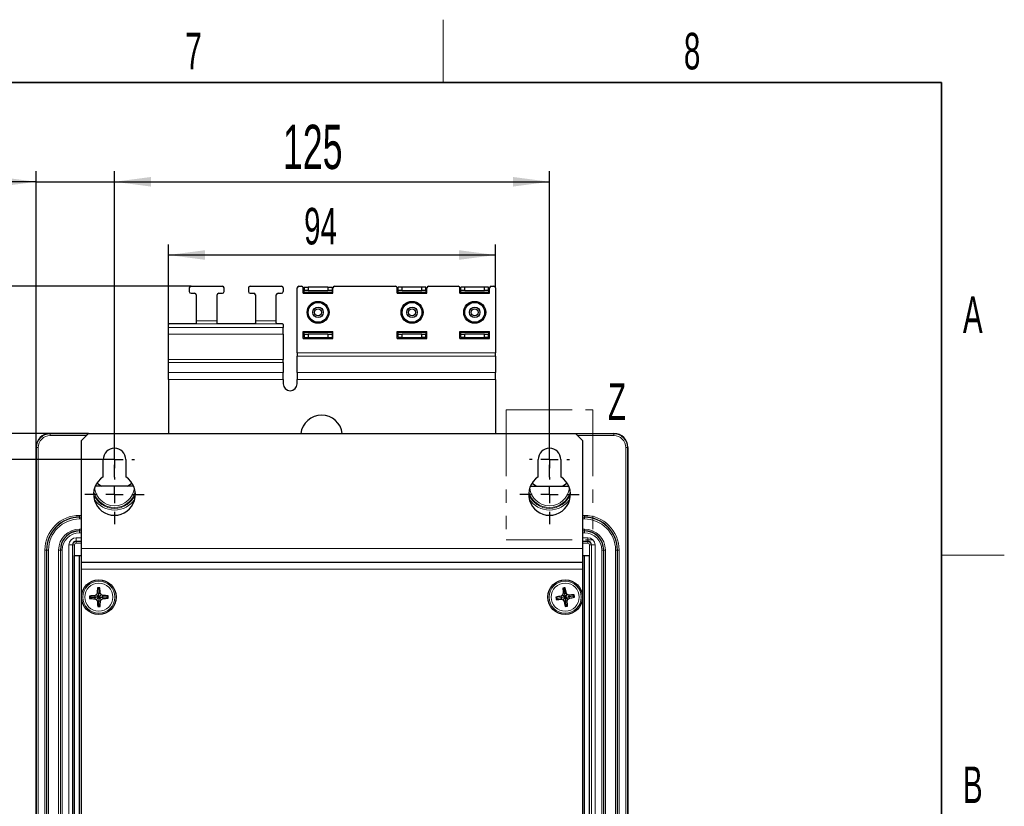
# Paper-space layout 'Blatt3' of a CAD drawing. Header units: millimetres. Extents: x 5 to 418, y 2 to 292.
# Tile 50 of 50: x 320 to 414, y 213 to 288. Entities that reach past the tile are written whole.
import ezdxf

# ---------------------------------------------------------------- set-up
doc = ezdxf.new("R2010")
doc.units = ezdxf.units.MM
doc.linetypes.add('PHANTOM', pattern=[12.7, 6.35, -1.27, 1.27, -1.27, 1.27, -1.27])
doc.layers.add('SLD-0', color=7, linetype='Continuous')
doc.styles.add('SLDTEXTSTYLE0', font='TXT', dxfattribs={"width": 0.605})
doc.dimstyles.new('SLDDIMSTYLE0', dxfattribs={"dimtxt": 4.10931, "dimasz": 3.5, "dimexe": 0, "dimexo": 0.0625, "dimgap": 1.027327, "dimtad": 1, "dimlfac": 3, "dimrnd": 1e-09, "dimzin": 12, "dimdsep": 46, "dimtxsty": 'SLDTEXTSTYLE0', "dimsah": 1, "dimcen": 0.09, "dimadec": 0, "dimazin": 3, "dimtfac": 1, "dimtofl": 0, "dimtmove": 0, "dimatfit": 3, "dimfxl": 1, "dimfrac": 2, "dimtolj": 1, "dimtzin": 12, "dimarcsym": 0})
doc.dimstyles.new('SLDDIMSTYLE1', dxfattribs={"dimtxt": 3.5, "dimasz": 3.5, "dimexe": 0, "dimexo": 0.0625, "dimgap": 0.875, "dimtad": 1, "dimlfac": 3, "dimrnd": 1e-09, "dimzin": 12, "dimdsep": 46, "dimtxsty": 'SLDTEXTSTYLE0', "dimsah": 1, "dimcen": 0.09, "dimadec": 0, "dimazin": 3, "dimtfac": 1, "dimtofl": 0, "dimtmove": 0, "dimatfit": 3, "dimfxl": 1, "dimfrac": 2, "dimtolj": 1, "dimtzin": 12, "dimarcsym": 0})
doc.dimstyles.new('SLDDIMSTYLE3', dxfattribs={"dimtxt": 4.10931, "dimasz": 3.5, "dimexe": 0, "dimexo": 0.0625, "dimgap": 1.027327, "dimtad": 1, "dimlfac": 3, "dimrnd": 1e-09, "dimzin": 12, "dimdsep": 46, "dimtxsty": 'SLDTEXTSTYLE0', "dimsah": 1, "dimcen": 0.09, "dimadec": 0, "dimazin": 3, "dimtfac": 1, "dimtmove": 0, "dimatfit": 0, "dimfxl": 1, "dimfrac": 2, "dimtolj": 1, "dimtzin": 12, "dimarcsym": 0})

# ---------------------------------------------------------------- blocks, each defined once
blk = doc.blocks.new('_D_15')
at = {"layer": 'SLD-0', "color": 7}
for p, q in [((306.339, 262.983), (306.339, 269.983)), ((336.116, 262.983), (305.339, 262.983)), ((306.339, 262.983), (306.339, 248.883)), ((326.282, 248.883), (305.339, 248.883)), ((306.339, 248.883), (306.339, 241.883))]:
    blk.add_line(p, q, dxfattribs=at)
for points in [[(306.339, 262.983), (306.799, 266.483), (305.879, 266.483)], [(306.339, 248.883), (305.879, 245.383), (306.799, 245.383)]]:
    blk.add_solid(points, dxfattribs=at)
at = {"layer": 'SLD-0', "color": 7, "insert": (300.882, 250.445), "char_height": 4.2333, "attachment_point": 1, "rotation": 90, "style": 'SLDTEXTSTYLE0'}
blk.add_mtext('42,3', dxfattribs=at)
blk = doc.blocks.new('_D_16')
at = {"layer": 'SLD-0', "color": 7}
for p, q in [((326.282, 248.883), (305.339, 248.883)), ((306.339, 248.883), (306.339, 135.549)), ((330.199, 135.549), (305.339, 135.549))]:
    blk.add_line(p, q, dxfattribs=at)
for points in [[(306.339, 248.883), (305.879, 245.383), (306.799, 245.383)], [(306.339, 135.549), (306.799, 139.049), (305.879, 139.049)]]:
    blk.add_solid(points, dxfattribs=at)
at = {"layer": 'SLD-0', "color": 7, "insert": (300.882, 187.512), "char_height": 4.2333, "attachment_point": 1, "rotation": 90, "style": 'SLDTEXTSTYLE0'}
blk.add_mtext('340', dxfattribs=at)
blk = doc.blocks.new('_D_18')
at = {"layer": 'SLD-0', "color": 7}
for p, q in [((314.314, 248.883), (314.314, 259.852)), ((326.282, 248.883), (313.314, 248.883)), ((314.314, 248.883), (314.314, 246.383)), ((328.782, 246.383), (313.314, 246.383)), ((314.314, 246.383), (314.314, 239.383))]:
    blk.add_line(p, q, dxfattribs=at)
for points in [[(314.314, 248.883), (314.774, 252.383), (313.854, 252.383)], [(314.314, 246.383), (313.854, 242.883), (314.774, 242.883)]]:
    blk.add_solid(points, dxfattribs=at)
at = {"layer": 'SLD-0', "color": 7, "insert": (308.857, 252.013), "char_height": 4.2333, "attachment_point": 1, "rotation": 90, "style": 'SLDTEXTSTYLE0'}
blk.add_mtext('7,5', dxfattribs=at)
blk = doc.blocks.new('_D_19')
at = {"layer": 'SLD-0', "color": 7}
for p, q in [((328.782, 246.383), (313.314, 246.383)), ((314.314, 246.383), (314.314, 138.049)), ((328.782, 138.049), (313.314, 138.049))]:
    blk.add_line(p, q, dxfattribs=at)
for points in [[(314.314, 246.383), (313.854, 242.883), (314.774, 242.883)], [(314.314, 138.049), (314.774, 141.549), (313.854, 141.549)]]:
    blk.add_solid(points, dxfattribs=at)
at = {"layer": 'SLD-0', "color": 7, "insert": (308.857, 187.512), "char_height": 4.2333, "attachment_point": 1, "rotation": 90, "style": 'SLDTEXTSTYLE0'}
blk.add_mtext('325', dxfattribs=at)
blk = doc.blocks.new('_D_20')
at = {"layer": 'SLD-0', "color": 7}
for p, q in [((321.282, 247.549), (321.282, 273.983)), ((328.782, 246.383), (328.782, 273.983)), ((321.282, 272.983), (302.536, 272.983)), ((321.282, 272.983), (328.782, 272.983)), ((328.782, 272.983), (335.782, 272.983))]:
    blk.add_line(p, q, dxfattribs=at)
for centre, start, end in [((309.591, 276.138), 153.43495, 206.56505), ((307.945, 276.138), 333.43495, 26.56505)]:
    blk.add_arc(centre, 7.056, start, end, dxfattribs=at)
for points in [[(321.282, 272.983), (317.782, 273.443), (317.782, 272.523)], [(328.782, 272.983), (332.282, 272.523), (332.282, 273.443)]]:
    blk.add_solid(points, dxfattribs=at)
at = {"layer": 'SLD-0', "color": 7, "insert": (303.28, 278.44), "char_height": 4.2333, "attachment_point": 1, "style": 'SLDTEXTSTYLE0'}
blk.add_mtext('22,5', dxfattribs=at)
blk = doc.blocks.new('_D_21')
at = {"layer": 'SLD-0', "color": 7}
for p, q in [((328.782, 246.383), (328.782, 273.983)), ((370.449, 246.383), (370.449, 273.983)), ((328.782, 272.983), (370.449, 272.983))]:
    blk.add_line(p, q, dxfattribs=at)
for points in [[(328.782, 272.983), (332.282, 272.523), (332.282, 273.443)], [(370.449, 272.983), (366.949, 273.443), (366.949, 272.523)]]:
    blk.add_solid(points, dxfattribs=at)
at = {"layer": 'SLD-0', "color": 7, "insert": (344.912, 278.44), "char_height": 4.2333, "attachment_point": 1, "style": 'SLDTEXTSTYLE0'}
blk.add_mtext('125', dxfattribs=at)
blk = doc.blocks.new('_D_23')
at = {"layer": 'SLD-0', "color": 7}
for p, q in [((333.949, 254.711), (333.949, 266.971)), ((365.282, 262.816), (365.282, 266.971)), ((365.282, 265.971), (333.949, 265.971))]:
    blk.add_line(p, q, dxfattribs=at)
for points in [[(333.949, 265.971), (337.449, 265.511), (337.449, 266.431)], [(365.282, 265.971), (361.782, 266.431), (361.782, 265.511)]]:
    blk.add_solid(points, dxfattribs=at)
at = {"layer": 'SLD-0', "color": 7, "insert": (346.942, 270.483), "char_height": 3.5, "attachment_point": 1, "style": 'SLDTEXTSTYLE0'}
blk.add_mtext('94', dxfattribs=at)
blk = doc.blocks.new('SW_CENTERMARKSYMBOL_8')
at = {"layer": 'SLD-0', "color": 0}
for p, q in [((0, 1.667), (0, 2.833)), ((-1.667, 0), (-2.833, 0)), ((0, 0), (-0.833, 0)), ((0, 0), (0, 0.833)), ((0, 0), (0, -0.833)), ((0, 0), (0.833, 0)), ((1.667, 0), (2.833, 0)), ((0, -1.667), (0, -2.833))]:
    blk.add_line(p, q, dxfattribs=at)
blk = doc.blocks.new('SW_CENTERMARKSYMBOL_9')
at = {"layer": 'SLD-0', "color": 0}
for p, q in [((0, 1.667), (0, 1.917)), ((-1.667, 0), (-1.917, 0)), ((0, 0), (-0.833, 0)), ((0, 0), (0, 0.833)), ((0, 0), (0, -0.833)), ((0, 0), (0.833, 0)), ((1.667, 0), (1.917, 0)), ((0, -1.667), (0, -1.917))]:
    blk.add_line(p, q, dxfattribs=at)
blk = doc.blocks.new('SW_CENTERMARKSYMBOL_10')
at = {"layer": 'SLD-0', "color": 0}
for p, q in [((0, 1.667), (0, 1.917)), ((-1.667, 0), (-1.917, 0)), ((0, 0), (-0.833, 0)), ((0, 0), (0, 0.833)), ((0, 0), (0, -0.833)), ((0, 0), (0.833, 0)), ((1.667, 0), (1.917, 0)), ((0, -1.667), (0, -1.917))]:
    blk.add_line(p, q, dxfattribs=at)
blk = doc.blocks.new('SW_CENTERMARKSYMBOL_11')
at = {"layer": 'SLD-0', "color": 0}
for p, q in [((0, 1.667), (0, 2.833)), ((-1.667, 0), (-2.833, 0)), ((0, 0), (-0.833, 0)), ((0, 0), (0, 0.833)), ((0, 0), (0, -0.833)), ((0, 0), (0.833, 0)), ((1.667, 0), (2.833, 0)), ((0, -1.667), (0, -2.833))]:
    blk.add_line(p, q, dxfattribs=at)

psp = doc.layouts.new('Blatt3')

# ---------------------------------------------------------------- linework, layer by layer
at = {"color": 7, "linetype": 'Continuous', "lineweight": 25}
for p, q in [((335.949, 262.8159), (335.949, 262.4825)), ((336.1157, 262.9825), (339.1157, 262.9825)), ((336.1157, 262.3159), (336.449, 262.3159)), ((336.6157, 262.1492), (336.6157, 259.6813)), ((338.6157, 259.6813), (338.6157, 262.1492)), ((338.7823, 262.3159), (339.1157, 262.3159)), ((339.2823, 262.4825), (339.2823, 262.8159)), ((341.6157, 262.8159), (341.6157, 262.4825)), ((341.7823, 262.9825), (344.7823, 262.9825)), ((341.7823, 262.3159), (342.1157, 262.3159)), ((342.2823, 262.1492), (342.2823, 259.6813)), ((344.2823, 259.6813), (344.2823, 262.1492)), ((344.449, 262.3159), (344.7823, 262.3159)), ((344.949, 262.8159), (344.949, 262.4825)), ((346.2823, 256.5914), (346.2823, 262.8159)), ((346.449, 262.9825), (346.699, 262.9825)), ((346.8657, 262.3159), (346.8657, 262.8159)), ((346.8657, 262.3159), (349.699, 262.3159)), ((346.949, 262.8992), (346.949, 262.5659)), ((346.949, 262.8992), (347.3339, 262.8992)), ((347.3339, 262.5659), (346.949, 262.5659)), ((346.949, 262.3992), (346.949, 262.5659)), ((346.949, 262.3992), (346.949, 262.3159)), ((347.3339, 262.8992), (347.3339, 262.5659)), ((349.2308, 262.8992), (347.3339, 262.8992)), ((347.3339, 262.5659), (349.2308, 262.5659)), ((349.2308, 262.8992), (349.2308, 262.5659)), ((349.2308, 262.8992), (349.6157, 262.8992)), ((349.6157, 262.5659), (349.2308, 262.5659)), ((349.6157, 262.8992), (349.6157, 262.5659)), ((349.6157, 262.5659), (349.6157, 262.3992)), ((349.6157, 262.3159), (349.6157, 262.3992)), ((349.699, 262.3159), (349.699, 262.8159)), ((349.8657, 262.9825), (355.699, 262.9825)), ((355.8657, 262.3159), (355.8657, 262.8159)), ((355.8657, 262.3159), (358.699, 262.3159)), ((355.949, 262.5659), (355.949, 262.8992)), ((356.3339, 262.8992), (355.949, 262.8992)), ((356.3339, 262.5659), (355.949, 262.5659)), ((355.949, 262.3992), (355.949, 262.5659)), ((355.949, 262.3992), (355.949, 262.3159)), ((356.3339, 262.5659), (356.3339, 262.8992)), ((358.2308, 262.8992), (356.3339, 262.8992)), ((356.3339, 262.5659), (358.2308, 262.5659)), ((358.2308, 262.5659), (358.2308, 262.8992)), ((358.6157, 262.8992), (358.2308, 262.8992)), ((358.6157, 262.5659), (358.2308, 262.5659)), ((358.6157, 262.5659), (358.6157, 262.8992)), ((358.6157, 262.5659), (358.6157, 262.3992)), ((358.6157, 262.3159), (358.6157, 262.3992)), ((358.699, 262.3159), (358.699, 262.8159)), ((358.8657, 262.9825), (361.699, 262.9825)), ((361.8657, 262.3159), (361.8657, 262.8159)), ((361.8657, 262.3159), (364.699, 262.3159)), ((361.949, 262.5659), (361.949, 262.8992)), ((362.3339, 262.8992), (361.949, 262.8992)), ((362.3339, 262.5659), (361.949, 262.5659)), ((361.949, 262.3992), (361.949, 262.5659)), ((361.949, 262.3992), (361.949, 262.3159)), ((362.3339, 262.5659), (362.3339, 262.8992)), ((364.2308, 262.8992), (362.3339, 262.8992)), ((362.3339, 262.5659), (364.2308, 262.5659)), ((364.2308, 262.5659), (364.2308, 262.8992)), ((364.6157, 262.8992), (364.2308, 262.8992)), ((364.6157, 262.5659), (364.2308, 262.5659)), ((364.6157, 262.5659), (364.6157, 262.8992)), ((364.6157, 262.5659), (364.6157, 262.3992)), ((364.6157, 262.3159), (364.6157, 262.3992)), ((364.699, 262.3159), (364.699, 262.8159)), ((364.8657, 262.9825), (365.1157, 262.9825)), ((365.2823, 262.8159), (365.2823, 256.5914)), ((336.449, 259.3792), (334.1157, 259.3792)), ((336.6157, 259.6813), (336.6157, 259.4901)), ((338.6157, 259.4901), (338.6157, 259.6813)), ((342.1157, 259.3792), (338.7823, 259.3792)), ((342.2823, 259.6813), (342.2823, 259.4901)), ((344.2823, 259.4901), (344.2823, 259.6813)), ((344.7823, 259.3792), (344.449, 259.3792)), ((333.949, 259.0446), (333.949, 259.3087)), ((333.949, 258.38), (333.949, 259.0446)), ((333.949, 255.9697), (333.949, 258.38)), ((344.949, 259.3087), (344.949, 259.0446)), ((344.949, 258.38), (344.949, 259.0446)), ((344.949, 258.38), (344.949, 255.9697)), ((346.8657, 257.9825), (346.8657, 258.6492)), ((346.8657, 258.6492), (349.699, 258.6492)), ((346.949, 258.6492), (346.949, 258.5659)), ((346.949, 258.3992), (346.949, 258.5659)), ((346.949, 258.3992), (347.3339, 258.3992)), ((346.949, 258.3992), (346.949, 258.0659)), ((347.3339, 258.3992), (347.3339, 258.0659)), ((349.2308, 258.3992), (347.3339, 258.3992)), ((349.2308, 258.3992), (349.2308, 258.0659)), ((349.2308, 258.3992), (349.6157, 258.3992)), ((349.6157, 258.5659), (349.6157, 258.6492)), ((349.6157, 258.5659), (349.6157, 258.3992)), ((349.6157, 258.3992), (349.6157, 258.0659)), ((349.699, 257.9825), (349.699, 258.6492)), ((355.8657, 257.9825), (355.8657, 258.6492)), ((355.8657, 258.6492), (358.699, 258.6492)), ((355.949, 258.6492), (355.949, 258.5659)), ((355.949, 258.3992), (355.949, 258.5659)), ((355.949, 258.3992), (356.3339, 258.3992)), ((355.949, 258.0659), (355.949, 258.3992)), ((356.3339, 258.0659), (356.3339, 258.3992)), ((358.2308, 258.3992), (356.3339, 258.3992)), ((358.2308, 258.0659), (358.2308, 258.3992)), ((358.2308, 258.3992), (358.6157, 258.3992)), ((358.6157, 258.5659), (358.6157, 258.6492)), ((358.6157, 258.5659), (358.6157, 258.3992)), ((358.6157, 258.0659), (358.6157, 258.3992)), ((358.699, 257.9825), (358.699, 258.6492)), ((361.8657, 258.6492), (364.699, 258.6492)), ((361.8657, 257.9825), (361.8657, 258.6492)), ((361.949, 258.6492), (361.949, 258.5659)), ((361.949, 258.3992), (361.949, 258.5659)), ((361.949, 258.3992), (362.3339, 258.3992)), ((361.949, 258.0659), (361.949, 258.3992)), ((362.3339, 258.0659), (362.3339, 258.3992)), ((364.2308, 258.3992), (362.3339, 258.3992)), ((364.2308, 258.0659), (364.2308, 258.3992)), ((364.2308, 258.3992), (364.6157, 258.3992)), ((364.6157, 258.5659), (364.6157, 258.6492)), ((364.6157, 258.5659), (364.6157, 258.3992)), ((364.6157, 258.0659), (364.6157, 258.3992)), ((364.699, 257.9825), (364.699, 258.6492)), ((346.8657, 257.9825), (349.699, 257.9825)), ((346.949, 258.0659), (347.3339, 258.0659)), ((347.3339, 258.0659), (349.2308, 258.0659)), ((349.2308, 258.0659), (349.6157, 258.0659)), ((355.8657, 257.9825), (358.699, 257.9825)), ((356.3339, 258.0659), (355.949, 258.0659)), ((356.3339, 258.0659), (358.2308, 258.0659)), ((358.6157, 258.0659), (358.2308, 258.0659)), ((361.8657, 257.9825), (364.699, 257.9825)), ((362.3339, 258.0659), (361.949, 258.0659)), ((362.3339, 258.0659), (364.2308, 258.0659)), ((364.6157, 258.0659), (364.2308, 258.0659)), ((346.2823, 256.5914), (346.2823, 256.2893)), ((365.2823, 256.2893), (365.2823, 256.5914)), ((333.949, 255.6676), (333.949, 255.9697)), ((333.949, 254.7113), (333.949, 255.6676)), ((344.949, 255.6676), (344.949, 255.9697)), ((344.949, 255.6676), (344.949, 254.7113)), ((346.2823, 254.7113), (346.2823, 256.2893)), ((365.2823, 256.2893), (365.2823, 254.7113)), ((333.949, 254.0467), (333.949, 254.7113)), ((344.949, 254.0467), (344.949, 254.7113)), ((346.2823, 254.7113), (346.2823, 254.0467)), ((365.2823, 254.0467), (365.2823, 254.7113)), ((333.949, 254.0467), (333.949, 248.8825)), ((344.949, 254.0467), (344.949, 253.6492)), ((346.2823, 253.6492), (346.2823, 254.0467)), ((365.2823, 254.0467), (365.2823, 248.8825)), ((322.6157, 248.8825), (326.2823, 248.8825)), ((326.2823, 248.8825), (325.6157, 248.2159)), ((325.6157, 237.8825), (325.6157, 248.2159)), ((326.2823, 248.8825), (372.949, 248.8825)), ((372.949, 248.8825), (376.6157, 248.8825)), ((373.6157, 248.2159), (372.949, 248.8825)), ((373.6157, 248.2159), (373.6157, 237.8825)), ((321.2823, 136.8825), (321.2823, 247.5492)), ((377.949, 247.5492), (377.949, 136.8825)), ((327.699, 244.7304), (327.699, 246.3825)), ((329.8657, 246.3825), (329.8657, 244.7304)), ((369.3657, 244.7304), (369.3657, 246.3825)), ((371.5323, 246.3825), (371.5323, 244.7304)), ((330.6186, 243.8418), (326.9461, 243.8418)), ((368.6128, 243.8418), (372.2852, 243.8418)), ((325.6157, 236.5492), (325.6157, 237.8825)), ((373.6157, 237.8825), (373.6157, 236.5492)), ((324.949, 163.8825), (324.949, 237.2159)), ((324.949, 237.2159), (325.449, 237.2159)), ((325.449, 163.8825), (325.449, 237.2159)), ((325.449, 237.2159), (325.6157, 237.2159)), ((373.6157, 237.2159), (373.7823, 237.2159)), ((373.7823, 163.8825), (373.7823, 237.2159)), ((373.7823, 237.2159), (374.2823, 237.2159)), ((374.2823, 163.8825), (374.2823, 237.2159)), ((325.6157, 236.5492), (373.6157, 236.5492)), ((325.6157, 235.8825), (325.6157, 236.5492)), ((325.6157, 164.3029), (325.6157, 235.8825)), ((373.6157, 236.5492), (373.6157, 235.8825)), ((373.6157, 235.8825), (373.6157, 164.3029)), ((327.2693, 233.9824), (327.1498, 234.0978)), ((327.2693, 233.9824), (327.3847, 234.1018)), ((327.2693, 233.9824), (327.2764, 233.5654)), ((371.8555, 233.9768), (371.7246, 234.079)), ((371.8555, 233.9768), (371.9577, 234.1077)), ((371.8555, 233.9768), (371.9064, 233.5628)), ((326.5158, 233.2028), (326.3964, 233.3182)), ((326.5158, 233.2028), (326.4004, 233.0833)), ((326.5158, 233.2028), (326.9328, 233.2099)), ((326.9328, 233.2099), (326.893, 233.3524)), ((326.9328, 233.2099), (326.8979, 233.0661)), ((327.1742, 233.214), (326.9328, 233.2099)), ((327.2428, 233.254), (327.0459, 233.4444)), ((327.2442, 233.1764), (327.0538, 232.9794)), ((327.2764, 233.5654), (327.1326, 233.6003)), ((327.1742, 233.214), (327.2428, 233.254)), ((327.2442, 233.1764), (327.1742, 233.214)), ((327.2428, 233.254), (327.2805, 233.324)), ((327.2842, 233.1077), (327.2442, 233.1764)), ((327.2764, 233.5654), (327.4188, 233.6052)), ((327.2805, 233.324), (327.2764, 233.5654)), ((327.2805, 233.324), (327.3205, 233.2554)), ((327.3218, 233.1777), (327.2842, 233.1077)), ((327.2842, 233.1077), (327.2883, 232.8663)), ((327.3205, 233.2554), (327.5108, 233.4523)), ((327.3205, 233.2554), (327.3905, 233.2177)), ((327.3905, 233.2177), (327.3218, 233.1777)), ((327.3218, 233.1777), (327.5188, 232.9874)), ((327.3905, 233.2177), (327.6319, 233.2218)), ((327.6319, 233.2218), (327.6668, 233.3656)), ((328.0489, 233.2289), (327.6319, 233.2218)), ((327.6319, 233.2218), (327.6717, 233.0794)), ((328.0489, 233.2289), (328.1643, 233.3484)), ((328.0489, 233.2289), (328.1683, 233.1135)), ((371.1881, 233.1223), (371.0572, 233.2245)), ((371.1881, 233.1223), (371.0858, 232.9914)), ((371.1881, 233.1223), (371.602, 233.1732)), ((371.602, 233.1732), (371.5475, 233.3107)), ((371.602, 233.1732), (371.5824, 233.0266)), ((371.8416, 233.2027), (371.602, 233.1732)), ((371.9057, 233.2497), (371.6899, 233.4183)), ((371.9152, 233.1726), (371.7466, 232.9567)), ((371.9064, 233.5628), (371.7597, 233.5824)), ((371.8416, 233.2027), (371.9057, 233.2497)), ((371.9152, 233.1726), (371.8416, 233.2027)), ((371.9057, 233.2497), (371.9358, 233.3232)), ((371.9064, 233.5628), (372.0439, 233.6174)), ((371.9358, 233.3232), (371.9064, 233.5628)), ((371.9622, 233.1085), (371.9152, 233.1726)), ((371.9358, 233.3232), (371.9828, 233.2591)), ((371.9923, 233.182), (371.9622, 233.1085)), ((371.9622, 233.1085), (371.9917, 232.8689)), ((371.9828, 233.2591), (372.1514, 233.475)), ((371.9828, 233.2591), (372.0564, 233.2291)), ((372.0564, 233.2291), (371.9923, 233.182)), ((371.9923, 233.182), (372.2081, 233.0135)), ((372.0564, 233.2291), (372.296, 233.2585)), ((372.296, 233.2585), (372.3156, 233.4051)), ((372.7099, 233.3094), (372.296, 233.2585)), ((372.296, 233.2585), (372.3505, 233.121)), ((372.7099, 233.3094), (372.8122, 233.4403)), ((372.7099, 233.3094), (372.8408, 233.2072)), ((327.2883, 232.8663), (327.1458, 232.8265)), ((327.2954, 232.4493), (327.18, 232.3299)), ((327.2883, 232.8663), (327.4321, 232.8314)), ((327.2954, 232.4493), (327.2883, 232.8663)), ((327.2954, 232.4493), (327.4149, 232.3339)), ((371.9917, 232.8689), (371.8542, 232.8143)), ((372.0426, 232.4549), (371.9403, 232.324)), ((371.9917, 232.8689), (372.1383, 232.8493)), ((372.0426, 232.4549), (371.9917, 232.8689)), ((372.0426, 232.4549), (372.1734, 232.3527))]:
    psp.add_line(p, q, dxfattribs=at)
at = {"color": 7, "linetype": 'Continuous', "lineweight": 18}
for p, q in [((349.6157, 262.3992), (346.949, 262.3992)), ((358.6157, 262.3992), (355.949, 262.3992)), ((364.6157, 262.3992), (361.949, 262.3992)), ((338.7823, 259.3792), (336.449, 259.3792)), ((338.6157, 259.6813), (336.6157, 259.6813)), ((344.449, 259.3792), (342.1157, 259.3792)), ((344.2823, 259.6813), (342.2823, 259.6813)), ((344.949, 259.0446), (333.949, 259.0446)), ((344.949, 258.38), (333.949, 258.38)), ((346.949, 258.5659), (349.6157, 258.5659)), ((355.949, 258.5659), (358.6157, 258.5659)), ((361.949, 258.5659), (364.6157, 258.5659)), ((346.2823, 256.5914), (365.2823, 256.5914)), ((344.949, 255.9697), (333.949, 255.9697)), ((344.949, 255.6676), (333.949, 255.6676)), ((346.2823, 256.2893), (365.2823, 256.2893)), ((344.949, 254.7113), (333.949, 254.7113)), ((346.2823, 254.7113), (365.2823, 254.7113)), ((344.949, 254.0467), (333.949, 254.0467)), ((346.2823, 254.0467), (365.2823, 254.0467)), ((322.6157, 248.8447), (322.6157, 248.8825)), ((322.6157, 248.8447), (322.6157, 248.678)), ((322.6157, 248.8447), (326.2445, 248.8447)), ((326.0778, 248.678), (322.6157, 248.678)), ((372.9869, 248.8447), (376.6157, 248.8447)), ((376.6157, 248.678), (373.1535, 248.678)), ((376.6157, 248.8447), (376.6157, 248.8825)), ((376.6157, 248.8447), (376.6157, 248.678)), ((321.3202, 247.5492), (321.2823, 247.5492)), ((321.3202, 136.8825), (321.3202, 247.5492)), ((321.3202, 247.5492), (321.4869, 247.5492)), ((321.4869, 247.5492), (321.4869, 136.8825)), ((377.7445, 136.8825), (377.7445, 247.5492)), ((377.9111, 247.5492), (377.7445, 247.5492)), ((377.9111, 247.5492), (377.9111, 136.8825)), ((377.9111, 247.5492), (377.949, 247.5492)), ((325.6157, 241.0463), (325.449, 241.0463)), ((325.449, 240.8797), (325.449, 241.0463)), ((325.6157, 240.8797), (325.449, 240.8797)), ((325.449, 240.865), (325.449, 240.8797)), ((325.6157, 240.865), (325.449, 240.865)), ((325.449, 240.6984), (325.449, 240.865)), ((325.6157, 240.6984), (325.449, 240.6984)), ((373.7823, 241.0463), (373.6157, 241.0463)), ((373.7823, 240.8797), (373.6157, 240.8797)), ((373.7823, 240.865), (373.6157, 240.865)), ((373.7823, 240.6984), (373.6157, 240.6984)), ((373.7823, 240.8797), (373.7823, 241.0463)), ((373.7823, 240.865), (373.7823, 240.8797)), ((373.7823, 240.6984), (373.7823, 240.865)), ((325.449, 239.5667), (325.449, 239.7333)), ((325.6157, 239.7333), (325.449, 239.7333)), ((325.449, 239.552), (325.449, 239.5667)), ((325.6157, 239.5667), (325.449, 239.5667)), ((325.449, 239.3854), (325.449, 239.552)), ((325.6157, 239.552), (325.449, 239.552)), ((373.7823, 239.7333), (373.6157, 239.7333)), ((373.7823, 239.5667), (373.6157, 239.5667)), ((373.7823, 239.552), (373.6157, 239.552)), ((373.7823, 239.5667), (373.7823, 239.7333)), ((373.7823, 239.552), (373.7823, 239.5667)), ((373.7823, 239.3854), (373.7823, 239.552)), ((325.1157, 238.9058), (325.6157, 238.9058)), ((325.1157, 238.5726), (325.1157, 238.9058)), ((325.6157, 238.5726), (325.1157, 238.5726)), ((325.1157, 238.5726), (325.1157, 238.552)), ((325.6157, 239.3854), (325.449, 239.3854)), ((373.7823, 239.3854), (373.6157, 239.3854)), ((373.6157, 238.9058), (374.1157, 238.9058)), ((374.1157, 238.5726), (373.6157, 238.5726)), ((374.1157, 238.5726), (374.1157, 238.9058)), ((374.1157, 238.5726), (374.1157, 238.552)), ((322.1186, 237.7159), (322.1186, 143.0492)), ((322.2852, 237.7159), (322.1186, 237.7159)), ((322.2852, 237.7159), (322.2852, 143.0492)), ((322.2998, 237.7159), (322.2852, 237.7159)), ((322.2998, 237.7159), (322.2998, 143.0492)), ((322.4665, 237.7159), (322.2998, 237.7159)), ((322.4665, 237.7159), (322.4665, 143.0492)), ((323.4315, 237.7159), (323.4315, 143.0492)), ((323.5982, 237.7159), (323.4315, 237.7159)), ((323.5982, 237.7159), (323.5982, 143.0492)), ((323.6128, 237.7159), (323.5982, 237.7159)), ((323.7795, 237.7159), (323.6128, 237.7159)), ((323.6128, 237.7159), (323.6128, 143.0492)), ((323.7795, 237.7159), (323.7795, 143.0492)), ((324.4257, 163.8825), (324.4257, 238.2159)), ((324.759, 238.2159), (324.4257, 238.2159)), ((324.759, 238.2159), (324.759, 163.8825)), ((324.759, 238.2159), (324.7795, 238.2159)), ((324.7795, 163.8825), (324.7795, 238.2159)), ((324.9461, 238.2159), (324.7795, 238.2159)), ((324.9461, 238.2159), (324.9461, 163.8825)), ((325.1157, 238.552), (325.6157, 238.552)), ((325.1157, 238.3854), (325.1157, 238.552)), ((325.6157, 238.3854), (325.1157, 238.3854)), ((325.6157, 237.8825), (373.6157, 237.8825)), ((373.6157, 238.552), (374.1157, 238.552)), ((374.1157, 238.3854), (373.6157, 238.3854)), ((374.1157, 238.3854), (374.1157, 238.552)), ((374.2852, 238.2159), (374.4519, 238.2159)), ((374.2852, 163.8825), (374.2852, 238.2159)), ((374.4724, 238.2159), (374.4519, 238.2159)), ((374.4519, 238.2159), (374.4519, 163.8825)), ((374.4724, 238.2159), (374.8057, 238.2159)), ((374.4724, 163.8825), (374.4724, 238.2159)), ((374.8057, 238.2159), (374.8057, 163.8825)), ((375.4519, 143.0492), (375.4519, 237.7159)), ((375.4519, 237.7159), (375.6185, 237.7159)), ((375.6185, 143.0492), (375.6185, 237.7159)), ((375.6185, 237.7159), (375.6332, 237.7159)), ((375.6332, 143.0492), (375.6332, 237.7159)), ((375.6332, 237.7159), (375.7998, 237.7159)), ((375.7998, 143.0492), (375.7998, 237.7159)), ((376.7649, 237.7159), (376.9315, 237.7159)), ((376.7649, 143.0492), (376.7649, 237.7159)), ((376.9315, 237.7159), (376.9462, 237.7159)), ((376.9315, 143.0492), (376.9315, 237.7159)), ((376.9462, 237.7159), (377.1128, 237.7159)), ((376.9462, 143.0492), (376.9462, 237.7159)), ((377.1128, 143.0492), (377.1128, 237.7159)), ((325.6157, 235.8825), (373.6157, 235.8825))]:
    psp.add_line(p, q, dxfattribs=at)
at = {"color": 7, "linetype": 'PHANTOM', "lineweight": 18}
for p, q in [((366.2796, 251.1505), (374.6036, 251.1505)), ((366.2796, 251.1505), (366.2796, 238.7038)), ((374.6036, 251.1505), (374.6036, 238.7038)), ((366.2796, 238.7038), (374.6036, 238.7038))]:
    psp.add_line(p, q, dxfattribs=at)
at = {"color": 7, "linetype": 'Continuous', "lineweight": 25, "flags": 128}
for points in [[(334.1157, 259.3792), (334.0832, 259.3778), (334.0519, 259.3738), (334.0231, 259.3673), (333.9978, 259.3586), (333.9771, 259.3479), (333.9617, 259.3357), (333.9522, 259.3225), (333.949, 259.3087)], [(344.949, 259.3087), (344.9458, 259.3225), (344.9363, 259.3357), (344.9209, 259.3479), (344.9002, 259.3586), (344.8749, 259.3673), (344.8461, 259.3738), (344.8149, 259.3778), (344.7823, 259.3792)], [(327.522, 243.8418), (327.4461, 243.884), (327.0963, 244.1249)], [(327.0994, 244.1298), (327.1197, 244.1135), (327.5343, 243.8418)], [(330.0303, 243.8418), (330.445, 244.1135), (330.4653, 244.1298)], [(330.4684, 244.1249), (330.1186, 243.884), (330.0427, 243.8418)], [(369.1886, 243.8418), (369.1128, 243.884), (368.7629, 244.1249)], [(368.7661, 244.1298), (368.7864, 244.1135), (369.201, 243.8418)], [(371.697, 243.8418), (372.1116, 244.1135), (372.1319, 244.1298)], [(372.1351, 244.1249), (371.7853, 243.884), (371.7094, 243.8418)]]:
    psp.add_lwpolyline(points, dxfattribs=at)
at = {"color": 7, "linetype": 'Continuous', "lineweight": 25}
for centre, radius in [((348.2823, 260.4825), 1.05), ((348.2823, 260.4825), 0.95), ((357.2823, 260.4825), 1.05), ((357.2823, 260.4825), 0.95), ((363.2823, 260.4825), 1.05), ((363.2823, 260.4825), 0.95), ((348.2823, 260.4825), 0.5), ((348.2823, 260.4825), 0.3333), ((357.2823, 260.4825), 0.5), ((357.2823, 260.4825), 0.3333), ((363.2823, 260.4825), 0.5), ((363.2823, 260.4825), 0.3333), ((327.2823, 233.2159), 1.6667), ((371.949, 233.2159), 1.6667)]:
    psp.add_circle(centre, radius, dxfattribs=at)
at = {"color": 7, "linetype": 'Continuous', "lineweight": 18}
for centre, radius in [((327.2823, 233.2159), 1.5367), ((327.2823, 233.2159), 1.3427), ((371.949, 233.2159), 1.5367), ((371.949, 233.2159), 1.3427)]:
    psp.add_circle(centre, radius, dxfattribs=at)
at = {"color": 7, "linetype": 'Continuous', "lineweight": 25}
for centre, radius, start, end in [((336.1157, 262.8159), 0.1667, 90, 180), ((336.1157, 262.4825), 0.1667, 180, 270), ((336.449, 262.1492), 0.1667, 0, 90), ((338.7823, 262.1492), 0.1667, 90, 180), ((339.1157, 262.8159), 0.1667, 0, 90), ((339.1157, 262.4825), 0.1667, 270, 0), ((341.7823, 262.8159), 0.1667, 90, 180), ((341.7823, 262.4825), 0.1667, 180, 270), ((342.1157, 262.1492), 0.1667, 0, 90), ((344.449, 262.1492), 0.1667, 90, 180), ((344.7823, 262.8159), 0.1667, 0, 90), ((344.7823, 262.4825), 0.1667, 270, 0), ((346.449, 262.8159), 0.1667, 90, 180), ((346.699, 262.8159), 0.1667, 0, 90), ((349.8657, 262.8159), 0.1667, 90, 180), ((355.699, 262.8159), 0.1667, 0, 90), ((358.8657, 262.8159), 0.1667, 90, 180), ((361.699, 262.8159), 0.1667, 0, 90), ((364.8657, 262.8159), 0.1667, 90, 180), ((365.1157, 262.8159), 0.1667, 0, 90), ((345.6157, 253.6492), 0.6667, 180, 270), ((345.6157, 253.6492), 0.6667, 270, 0), ((348.6157, 248.6492), 2, 90, 173.300235), ((348.6157, 248.6492), 2, 6.699765, 90), ((322.6157, 247.5492), 1.3333, 90, 180), ((376.6157, 247.5492), 1.3333, 0, 90), ((328.7823, 246.3825), 1.0833, 0, 180), ((370.449, 246.3825), 1.0833, 0, 180), ((328.7823, 243.0492), 2, 122.797168, 57.202832), ((370.449, 243.0492), 2, 122.797168, 57.202832), ((325.449, 237.7159), 3.1638, 90, 180), ((373.7823, 237.7159), 3.1638, 0, 90), ((325.449, 237.7159), 1.8508, 90, 180), ((373.7823, 237.7159), 1.8508, 0, 90), ((325.1157, 238.2159), 0.3567, 90, 180), ((374.1157, 238.2159), 0.3567, 0, 90), ((339.0193, 233.4383), 11.8878, 176.81986, 179.219428), ((327.4871, 221.2279), 12.8744, 90.455745, 91.50103), ((315.5446, 233.0375), 11.8878, 2.737346, 5.136915), ((373.412, 221.3157), 12.8744, 96.486133, 97.531419), ((383.5976, 234.6702), 11.8878, 182.850248, 185.249817), ((360.295, 231.8053), 11.8878, 8.767735, 11.167304), ((327.4607, 221.4781), 11.8878, 92.737346, 95.136915), ((339.2703, 233.4206), 12.8744, 180.455745, 181.50103), ((327.0599, 244.9528), 11.8878, 266.81986, 269.219428), ((333.4891, 222.5632), 12.6457, 120.631372, 121.43982), ((333.1217, 244.0742), 12.6457, 240.516955, 241.325403), ((338.1407, 227.3765), 12.6457, 150.516955, 151.325403), ((337.935, 239.4226), 12.6457, 210.631372, 211.43982), ((316.6297, 227.0091), 12.6457, 30.631372, 31.43982), ((316.424, 239.0552), 12.6457, 330.516955, 331.325403), ((321.443, 222.3575), 12.6457, 60.516955, 61.325403), ((321.0756, 243.8685), 12.6457, 300.631372, 301.43982), ((327.5048, 221.4789), 11.8878, 86.81986, 89.219428), ((327.1039, 244.9536), 11.8878, 272.737346, 275.136915), ((315.2944, 233.0111), 12.8744, 0.455745, 1.50103), ((373.3595, 221.5618), 11.8878, 98.767735, 101.167304), ((383.8491, 234.6789), 12.8744, 186.486133, 187.531419), ((370.4947, 244.8645), 11.8878, 272.850248, 275.249817), ((379.2405, 223.2742), 12.6457, 126.661761, 127.470208), ((376.6153, 244.6276), 12.6457, 246.547344, 247.355792), ((383.3608, 228.5496), 12.6457, 156.547344, 157.355792), ((381.8907, 240.5073), 12.6457, 216.661761, 217.470208), ((362.0073, 225.9244), 12.6457, 36.661761, 37.470208), ((360.5372, 237.8822), 12.6457, 336.547344, 337.355792), ((367.2827, 221.8041), 12.6457, 66.547344, 67.355792), ((364.6575, 243.1575), 12.6457, 306.661761, 307.470208), ((373.4033, 221.5672), 11.8878, 92.850248, 95.249817), ((370.5385, 244.8699), 11.8878, 278.767735, 281.167304), ((360.0489, 231.7529), 12.8744, 6.486133, 7.531419), ((339.0201, 233.3943), 11.8878, 182.737346, 185.136915), ((327.0776, 245.2038), 12.8744, 270.455745, 271.50103), ((315.5454, 232.9934), 11.8878, 356.81986, 359.219428), ((383.603, 234.6264), 11.8878, 188.767735, 191.167304), ((370.486, 245.116), 12.8744, 276.486133, 277.531419), ((360.3004, 231.7616), 11.8878, 2.850248, 5.249817)]:
    psp.add_arc(centre, radius, start, end, dxfattribs=at)
at = {"color": 7, "linetype": 'Continuous', "lineweight": 18}
for centre, radius, start, end in [((322.6157, 247.5492), 1.2955, 90, 180), ((322.6157, 247.5492), 1.1288, 90, 180), ((376.6157, 247.5492), 1.2955, 0, 90), ((376.6157, 247.5492), 1.1288, 0, 90), ((328.7823, 243.8825), 1.9156, 186.546575, 353.453425), ((370.449, 243.8825), 1.9156, 186.546575, 353.453425), ((328.7823, 243.8825), 2.1638, 202.438473, 337.561527), ((328.7823, 243.8825), 2.0822, 197.268771, 342.731229), ((328.7823, 243.8825), 2.3304, 213.176358, 326.823642), ((370.449, 243.8825), 2.1638, 202.438473, 337.561527), ((370.449, 243.8825), 2.0822, 197.268771, 342.731229), ((370.449, 243.8825), 2.3304, 213.176358, 326.823642), ((325.449, 237.7159), 3.3304, 90, 180), ((325.449, 237.7159), 3.1492, 90, 180), ((325.449, 237.7159), 2.9825, 90, 180), ((373.7823, 237.7159), 3.3304, 0, 90), ((373.7823, 237.7159), 3.1492, 0, 90), ((373.7823, 237.7159), 2.9825, 0, 90), ((325.449, 237.7159), 2.0175, 90, 180), ((325.449, 237.7159), 1.8362, 90, 180), ((373.7823, 237.7159), 2.0175, 0, 90), ((373.7823, 237.7159), 1.8362, 0, 90), ((325.449, 237.7159), 1.6696, 90, 180), ((325.1157, 238.2159), 0.69, 90, 180), ((373.7823, 237.7159), 1.6696, 0, 90), ((374.1157, 238.2159), 0.69, 0, 90), ((325.1157, 238.2159), 0.3362, 90, 180), ((325.1157, 238.2159), 0.1696, 90, 180), ((374.1157, 238.2159), 0.3362, 0, 90), ((374.1157, 238.2159), 0.1696, 0, 90)]:
    psp.add_arc(centre, radius, start, end, dxfattribs=at)
at = {"color": 7, "linetype": 'Continuous', "lineweight": 25}
for points, knots in [([(336.6157, 259.4901), (336.6143, 259.4754), (336.6116, 259.446), (336.5869, 259.4135), (336.5487, 259.3925), (336.5012, 259.3811), (336.4662, 259.3798), (336.449, 259.3792)], [0, 0, 0, 0, 0.2068559, 0.4143789, 0.6096791, 0.8082842, 1, 1, 1, 1]), ([(338.7823, 259.3792), (338.7636, 259.3799), (338.7263, 259.3814), (338.6766, 259.3945), (338.6397, 259.4177), (338.6188, 259.4504), (338.6167, 259.4773), (338.6157, 259.4901)], [0, 0, 0, 0, 0.20831962, 0.416696, 0.62278761, 0.82050183, 1, 1, 1, 1]), ([(342.2823, 259.4901), (342.281, 259.4754), (342.2783, 259.446), (342.2536, 259.4135), (342.2154, 259.3925), (342.1679, 259.3811), (342.1329, 259.3798), (342.1157, 259.3792)], [0, 0, 0, 0, 0.2068559, 0.4143789, 0.6096791, 0.8082842, 1, 1, 1, 1]), ([(344.449, 259.3792), (344.4303, 259.3799), (344.3929, 259.3814), (344.3432, 259.3945), (344.3064, 259.4177), (344.2855, 259.4504), (344.2834, 259.4773), (344.2823, 259.4901)], [0, 0, 0, 0, 0.2083196, 0.416696, 0.6227876, 0.8205018, 1, 1, 1, 1])]:
    psp.add_open_spline(points, degree=3, knots=knots, dxfattribs=at)
at = {"layer": 'SLD-0', "lineweight": 18}
for p, q in [((360.25, 282.5), (360.25, 288.5)), ((408, 237.25), (414, 237.25))]:
    psp.add_line(p, q, dxfattribs=at)
at = {"layer": 'SLD-0', "lineweight": 35}
for p, q in [((408, 282.5), (26, 282.5)), ((408, 12), (408, 282.5))]:
    psp.add_line(p, q, dxfattribs=at)

# ---------------------------------------------------------------- block references
at = {"layer": 'SLD-0', "color": 7}
for name, p in [('SW_CENTERMARKSYMBOL_9', (328.7823, 246.3825)), ('SW_CENTERMARKSYMBOL_10', (370.449, 246.3825)), ('SW_CENTERMARKSYMBOL_8', (328.7823, 243.0492)), ('SW_CENTERMARKSYMBOL_11', (370.449, 243.0492))]:
    psp.add_blockref(name, p, dxfattribs=at)

# ---------------------------------------------------------------- texts
at = {"color": 7, "linetype": 'PHANTOM', "lineweight": 18, "insert": (376.0381, 253.6842), "char_height": 3.5, "attachment_point": 1, "style": 'SLDTEXTSTYLE0'}
psp.add_mtext('Z', dxfattribs=at)
at = {"layer": 'SLD-0', "char_height": 3.5, "attachment_point": 2, "style": 'SLDTEXTSTYLE0'}
for s, insert in [('7', (336.3527, 287.243)), ('8', (384.1027, 287.243)), ('A', (410.9816, 262.0011)), ('B', (410.9816, 217.0011))]:
    psp.add_mtext(s, dxfattribs=dict(at, insert=insert))

# ---------------------------------------------------------------- dimensions: what is measured, and where the dimension line sits
at = {"layer": 'SLD-0', "color": 7}
dim = psp.add_linear_dim(base=(328.7823, 272.9825), p1=(321.2823, 247.5492), p2=(328.7823, 246.3825), text='(<>)', dimstyle='SLDDIMSTYLE3', dxfattribs=at)
dim.commit()
dim.dimension.update_dxf_attribs({"geometry": '_D_20', "text_midpoint": (308.7681, 272.9825), "dimtype": 160})
for base, p1, p2, dimstyle, picture, middle in [((370.449, 272.9825), (328.7823, 246.3825), (370.449, 246.3825), 'SLDDIMSTYLE0', '_D_21', (349.6157, 272.9825)), ((333.949, 265.971), (365.2823, 262.8159), (333.949, 254.7113), 'SLDDIMSTYLE1', '_D_23', (349.6157, 265.971))]:
    dim = psp.add_linear_dim(base=base, p1=p1, p2=p2, dimstyle=dimstyle, dxfattribs=at)
    dim.commit()
    dim.dimension.update_dxf_attribs({"geometry": picture, "text_midpoint": middle, "dimtype": 160})
for base, p1, p2, dimstyle, picture, middle in [((306.3389, 248.8825), (336.1157, 262.9825), (326.2823, 248.8825), 'SLDDIMSTYLE3', '_D_15', (306.3389, 255.9325)), ((314.3138, 246.3825), (326.2823, 248.8825), (328.7823, 246.3825), 'SLDDIMSTYLE3', '_D_18', (314.3138, 255.9325)), ((306.3389, 135.5492), (326.2823, 248.8825), (330.199, 135.5492), 'SLDDIMSTYLE0', '_D_16', (306.3389, 192.2159)), ((314.3138, 138.0492), (328.7823, 246.3825), (328.7823, 138.0492), 'SLDDIMSTYLE0', '_D_19', (314.3138, 192.2159))]:
    dim = psp.add_linear_dim(base=base, p1=p1, p2=p2, angle=90, dimstyle=dimstyle, dxfattribs=at)
    dim.commit()
    dim.dimension.update_dxf_attribs({"geometry": picture, "text_midpoint": middle, "dimtype": 160})

doc.saveas('drawing.dxf')
